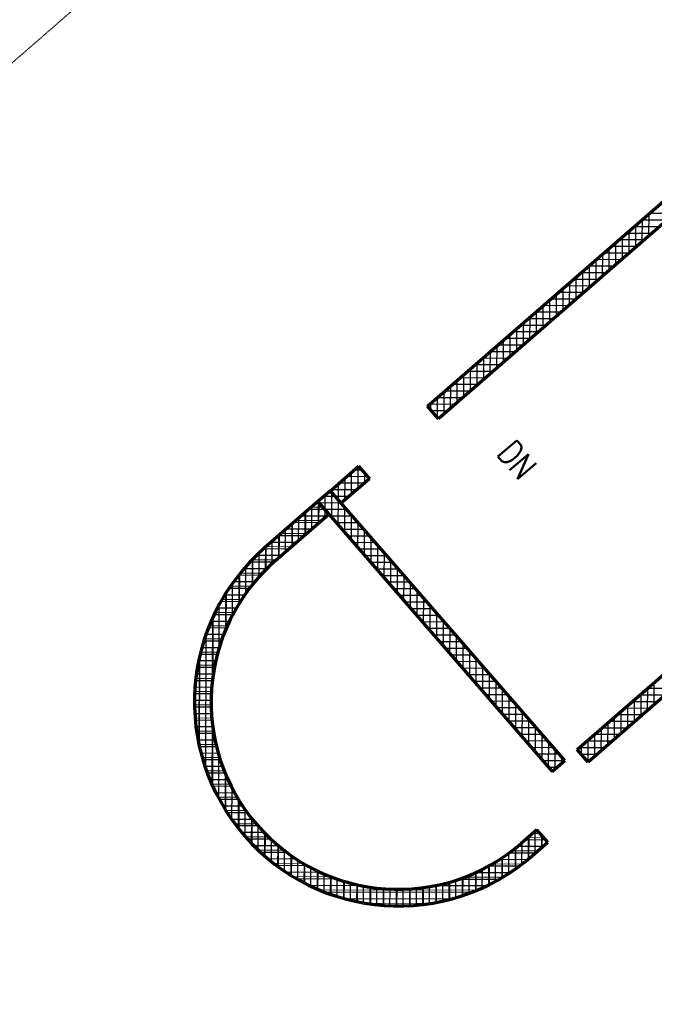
# Model space of a CAD drawing. Header units: millimetres. Extents: x 98667 to 994031, y -2704 to 533009.
# Tile 141 of 153: x 537399 to 545040, y 312560 to 324408. Entities that reach past the tile are written whole.
import ezdxf

# ---------------------------------------------------------------- set-up
doc = ezdxf.new("R2010")
doc.units = ezdxf.units.MM
doc.linetypes.add('AP03000E0$0$HIDDEN', pattern=[9.525, 6.35, -3.175])
for name, color, linetype, lineweight in [('A-ANNO-TARG', 4, 'Continuous', 30), ('A-WALL-FULL', 6, 'Continuous', 70), ('A-WALL-PATT', 5, 'Continuous', 15)]:
    doc.layers.add(name, color=color, linetype=linetype, lineweight=lineweight)
doc.layers.add('A-WALL-PATT-50', color=5, linetype='Continuous')
doc.layers.add('AP03000E0$0$A-Slab Edge Guide', color=55, linetype='Continuous', lineweight=15, plot=False)
doc.styles.add('SOM-TEXT', font='SIMPLEX.shx', dxfattribs={"width": 0.8})

msp = doc.modelspace()

# ---------------------------------------------------------------- linework, layer by layer
at = {"layer": 'A-WALL-FULL', "color": 251, "linetype": 'ByBlock'}
for p, q in [((542310, 319757), (547631, 324382)), ((547762, 324231), (542442, 319606)), ((544113, 315626), (550150, 320874)), ((550281, 320724), (544244, 315475)), ((542442, 319606), (542310, 319757)), ((541141, 318740), (541480, 319035)), ((541480, 319035), (541611, 318884)), ((541611, 318884), (541271, 318590)), ((541141, 318740), (540990, 318609)), ((543962, 315495), (541141, 318740)), ((541141, 318740), (541141, 318740)), ((541271, 318590), (541141, 318740)), ((540989, 318609), (540348, 318052)), ((541120, 318458), (540989, 318609)), ((540990, 318609), (543811, 315363)), ((540479, 317901), (541120, 318458)), ((544244, 315475), (544113, 315626)), ((543811, 315363), (543962, 315495)), ((543627, 314660), (543438, 314496)), ((543758, 314510), (543627, 314660)), ((543569, 314346), (543758, 314510))]:
    msp.add_line(p, q, dxfattribs=at)
for radius, start, end in [(2455, 130.9968, 310.9888), (2255, 131.0076, 310.9884)]:
    msp.add_arc((541959, 316199), radius, start, end, dxfattribs=at)
at = {"layer": 'A-WALL-PATT', "color": 251, "linetype": 'Continuous'}
for p, q in [((544975, 321808), (544976, 322074)), ((544816, 321670), (544817, 321936)), ((545190, 321995), (544885, 321996)), ((544657, 321531), (544658, 321797)), ((545008, 321836), (544703, 321837)), ((544498, 321393), (544498, 321659)), ((544826, 321678), (544521, 321679)), ((544339, 321255), (544339, 321521)), ((544644, 321520), (544339, 321521)), ((544462, 321362), (544157, 321363)), ((544179, 321116), (544180, 321382)), ((544280, 321203), (543975, 321204)), ((544020, 320978), (544021, 321244)), ((543861, 320840), (543862, 321106)), ((543702, 320701), (543703, 320967)), ((544097, 321045), (543793, 321046)), ((543543, 320563), (543544, 320829)), ((543915, 320887), (543611, 320888)), ((543733, 320729), (543429, 320730)), ((543384, 320425), (543384, 320691)), ((543225, 320286), (543225, 320552)), ((543551, 320570), (543247, 320571)), ((543065, 320148), (543066, 320414)), ((543369, 320412), (543065, 320413)), ((543187, 320254), (542883, 320255)), ((542906, 320010), (542907, 320276)), ((542747, 319871), (542748, 320137)), ((542588, 319733), (542589, 319999)), ((543005, 320096), (542701, 320097)), ((542823, 319937), (542519, 319938)), ((542641, 319779), (542337, 319780)), ((542429, 319620), (542430, 319861)), ((542459, 319621), (542428, 319621)), ((541521, 318989), (541427, 318989)), ((541474, 318765), (541475, 319030)), ((541548, 318830), (541245, 318831)), ((541315, 318627), (541316, 318892)), ((541156, 318418), (541157, 318722)), ((541157, 318722), (541157, 318754)), ((540997, 318600), (540997, 318615)), ((541002, 318355), (541003, 318593)), ((541200, 318672), (541063, 318672)), ((541366, 318671), (541200, 318672)), ((540843, 318217), (540844, 318483)), ((541047, 318541), (540911, 318542)), ((541338, 318513), (541072, 318514)), ((541314, 318236), (541315, 318540)), ((540684, 318079), (540685, 318344)), ((541033, 318383), (540730, 318383)), ((541477, 318354), (541211, 318354)), ((541472, 318054), (541473, 318358)), ((540852, 318224), (540548, 318225)), ((540525, 317940), (540526, 318206)), ((541615, 318195), (541349, 318195)), ((541630, 317872), (541631, 318176)), ((540366, 317795), (540366, 318067)), ((540670, 318066), (540366, 318067)), ((541753, 318035), (541487, 318036)), ((541789, 317690), (541790, 317994)), ((540488, 317908), (540197, 317909)), ((540206, 317618), (540207, 317919)), ((541892, 317876), (541626, 317877)), ((540322, 317750), (540056, 317750)), ((541947, 317508), (541948, 317812)), ((540047, 317395), (540048, 317740)), ((542030, 317717), (541764, 317718)), ((542105, 317325), (542106, 317630)), ((539887, 317090), (539889, 317518)), ((540185, 317591), (539937, 317592)), ((542168, 317558), (541902, 317559)), ((540071, 317433), (539837, 317433)), ((542307, 317399), (542041, 317400)), ((542263, 317143), (542264, 317448)), ((539977, 317274), (539752, 317275)), ((539727, 316522), (539729, 317226)), ((542445, 317240), (542179, 317240)), ((542422, 316961), (542423, 317266)), ((539899, 317116), (539682, 317116)), ((542583, 317081), (542317, 317081)), ((542580, 316779), (542581, 317084)), ((539835, 316957), (539624, 316958)), ((542722, 316921), (542456, 316922)), ((539785, 316799), (539578, 316799)), ((542738, 316597), (542739, 316902)), ((539566, 315650), (539569, 316761)), ((542860, 316762), (542594, 316763)), ((542896, 316415), (542897, 316720)), ((539747, 316640), (539544, 316640)), ((542998, 316603), (542732, 316604)), ((539722, 316481), (539520, 316482)), ((543137, 316444), (542871, 316445)), ((543055, 316233), (543056, 316538)), ((543213, 316051), (543214, 316356)), ((544959, 316097), (544960, 316363)), ((539707, 316323), (539507, 316323)), ((543275, 316285), (543009, 316286)), ((544800, 315959), (544801, 316224)), ((545169, 316280), (544866, 316281)), ((539704, 316164), (539504, 316164)), ((543414, 316126), (543147, 316127)), ((543371, 315869), (543372, 316174)), ((544987, 316121), (544684, 316122)), ((539712, 316005), (539512, 316006)), ((543529, 315687), (543530, 315992)), ((544641, 315821), (544642, 316086)), ((539723, 315184), (539725, 315888)), ((543552, 315967), (543286, 315967)), ((544482, 315682), (544483, 315948)), ((544805, 315963), (544502, 315964)), ((539732, 315846), (539529, 315847)), ((543690, 315808), (543424, 315808)), ((543688, 315505), (543689, 315810)), ((544623, 315805), (544320, 315806)), ((544323, 315544), (544324, 315809)), ((539763, 315687), (539558, 315688)), ((543829, 315648), (543562, 315649)), ((543846, 315394), (543847, 315628)), ((544441, 315647), (544138, 315648)), ((544164, 315567), (544164, 315671)), ((539806, 315529), (539597, 315529)), ((543955, 315489), (543701, 315490)), ((544259, 315488), (544232, 315489)), ((539862, 315370), (539648, 315370)), ((539881, 314891), (539883, 315319)), ((539932, 315211), (539711, 315211)), ((540017, 315052), (539788, 315052)), ((540040, 314668), (540040, 315014)), ((540121, 314893), (539880, 314893)), ((540198, 314488), (540199, 314789)), ((540245, 314734), (539989, 314734)), ((540395, 314574), (540117, 314575)), ((540356, 314339), (540357, 314612)), ((543710, 314565), (543518, 314566)), ((543531, 314313), (543532, 314578)), ((543690, 314450), (543691, 314587)), ((540515, 314214), (540515, 314466)), ((543372, 314191), (543373, 314442)), ((540579, 314415), (540271, 314416)), ((540673, 314107), (540674, 314346)), ((543213, 314088), (543214, 314325)), ((543640, 314407), (543329, 314408)), ((540814, 314256), (540457, 314257)), ((540831, 314018), (540832, 314245)), ((543054, 314001), (543055, 314228)), ((543450, 314248), (543093, 314249)), ((541144, 314096), (540690, 314097)), ((540990, 313943), (540991, 314162)), ((541149, 313881), (541149, 314094)), ((542736, 313870), (542737, 314082)), ((543217, 314090), (542763, 314092)), ((542895, 313929), (542896, 314147)), ((541307, 313832), (541308, 314040)), ((541466, 313794), (541466, 313998)), ((541625, 313766), (541625, 313968)), ((542260, 313762), (542260, 313964)), ((542418, 313787), (542419, 313991)), ((542577, 313823), (542578, 314030)), ((542903, 313932), (541002, 313938)), ((541783, 313750), (541784, 313950)), ((541942, 313744), (541943, 313944)), ((542101, 313748), (542101, 313948)), ((542352, 313775), (541553, 313777))]:
    msp.add_line(p, q, dxfattribs=at)
at = {"layer": 'A-WALL-PATT-50', "color": 251, "linetype": 'Continuous'}
for p, q in [((544975, 321808), (544976, 322074)), ((545281, 322074), (544976, 322075)), ((545099, 321916), (544794, 321916)), ((544816, 321670), (544817, 321936)), ((545190, 321995), (544885, 321996)), ((544895, 321739), (544896, 322005)), ((544657, 321531), (544658, 321797)), ((545008, 321836), (544703, 321837)), ((544736, 321601), (544737, 321867)), ((544498, 321393), (544498, 321659)), ((544826, 321678), (544521, 321679)), ((544577, 321462), (544578, 321728)), ((544917, 321757), (544612, 321758)), ((544418, 321324), (544419, 321590)), ((544735, 321599), (544430, 321600)), ((544553, 321441), (544248, 321442)), ((544259, 321186), (544260, 321452)), ((544339, 321255), (544339, 321521)), ((544644, 321520), (544339, 321521)), ((544100, 321047), (544101, 321313)), ((544462, 321362), (544157, 321363)), ((544179, 321116), (544180, 321382)), ((544280, 321203), (543975, 321204)), ((544020, 320978), (544021, 321244)), ((544371, 321283), (544066, 321283)), ((543861, 320840), (543862, 321106)), ((544189, 321124), (543884, 321125)), ((543941, 320909), (543941, 321175)), ((543702, 320701), (543703, 320967)), ((544006, 320966), (543702, 320967)), ((543782, 320771), (543782, 321037)), ((544097, 321045), (543793, 321046)), ((543543, 320563), (543544, 320829)), ((543915, 320887), (543611, 320888)), ((543622, 320632), (543623, 320898)), ((543733, 320729), (543429, 320730)), ((543463, 320494), (543464, 320760)), ((543824, 320808), (543520, 320809)), ((543304, 320356), (543305, 320622)), ((543642, 320650), (543338, 320650)), ((543384, 320425), (543384, 320691)), ((543145, 320217), (543146, 320483)), ((543460, 320491), (543156, 320492)), ((543225, 320286), (543225, 320552)), ((543551, 320570), (543247, 320571)), ((543065, 320148), (543066, 320414)), ((543369, 320412), (543065, 320413)), ((543187, 320254), (542883, 320255)), ((542906, 320010), (542907, 320276)), ((543278, 320333), (542974, 320334)), ((542986, 320079), (542987, 320345)), ((542747, 319871), (542748, 320137)), ((543096, 320175), (542792, 320176)), ((542827, 319941), (542828, 320207)), ((542588, 319733), (542589, 319999)), ((542914, 320017), (542610, 320017)), ((542668, 319802), (542668, 320068)), ((543005, 320096), (542701, 320097)), ((542509, 319664), (542509, 319930)), ((542823, 319937), (542519, 319938)), ((542641, 319779), (542337, 319780)), ((542350, 319711), (542350, 319792)), ((542732, 319858), (542428, 319859)), ((542429, 319620), (542430, 319861)), ((542550, 319700), (542359, 319701)), ((542459, 319621), (542428, 319621)), ((541395, 318696), (541395, 318961)), ((541521, 318989), (541427, 318989)), ((541474, 318765), (541475, 319030)), ((541554, 318834), (541554, 318950)), ((541236, 318631), (541236, 318823)), ((541548, 318830), (541245, 318831)), ((541315, 318627), (541316, 318892)), ((541590, 318909), (541336, 318910)), ((541457, 318751), (541154, 318751)), ((541156, 318418), (541157, 318722)), ((541157, 318722), (541157, 318754)), ((541003, 318593), (540971, 318593)), ((540997, 318600), (540997, 318615)), ((540997, 318351), (540997, 318599)), ((541269, 318592), (541003, 318593)), ((541200, 318672), (541063, 318672)), ((541077, 318509), (541077, 318685)), ((541366, 318671), (541200, 318672)), ((541235, 318327), (541236, 318631)), ((541275, 318592), (541269, 318592)), ((540838, 318212), (540838, 318478)), ((541072, 318514), (540880, 318514)), ((540917, 318282), (540918, 318547)), ((541338, 318513), (541072, 318514)), ((541076, 318420), (541077, 318508)), ((541314, 318236), (541315, 318540)), ((540678, 318074), (540679, 318340)), ((541002, 318355), (540698, 318356)), ((540758, 318143), (540759, 318409)), ((541093, 318434), (540789, 318435)), ((541407, 318433), (541142, 318434)), ((541477, 318354), (541211, 318354)), ((541393, 318145), (541394, 318449)), ((541472, 318054), (541473, 318358)), ((540599, 318005), (540600, 318270)), ((540911, 318276), (540607, 318277)), ((541546, 318274), (541280, 318275)), ((541551, 317963), (541552, 318267)), ((540729, 318118), (540425, 318118)), ((540440, 317865), (540441, 318132)), ((540820, 318197), (540516, 318198)), ((540519, 317935), (540520, 318201)), ((541615, 318195), (541349, 318195)), ((541684, 318115), (541418, 318116)), ((541630, 317872), (541631, 318176)), ((540281, 317705), (540281, 317991)), ((540638, 318038), (540334, 318039)), ((540360, 317789), (540361, 318063)), ((541753, 318035), (541487, 318036)), ((541710, 317781), (541710, 318085)), ((541789, 317690), (541790, 317994)), ((540456, 317880), (540171, 317881)), ((540201, 317611), (540202, 317913)), ((540547, 317959), (540249, 317960)), ((541822, 317956), (541557, 317957)), ((541892, 317876), (541626, 317877)), ((541868, 317599), (541869, 317903)), ((540372, 317801), (540099, 317802)), ((540121, 317506), (540122, 317828)), ((541961, 317797), (541695, 317797)), ((541947, 317508), (541948, 317812)), ((539962, 317246), (539963, 317628)), ((540227, 317643), (539974, 317643)), ((540296, 317722), (540034, 317723)), ((540042, 317386), (540043, 317733)), ((542030, 317717), (541764, 317718)), ((542099, 317638), (541833, 317638)), ((542026, 317417), (542027, 317721)), ((542105, 317325), (542106, 317630)), ((539882, 317077), (539883, 317510)), ((540164, 317564), (539919, 317564)), ((542168, 317558), (541902, 317559)), ((542184, 317234), (542185, 317539)), ((540054, 317405), (539821, 317406)), ((540106, 317484), (539868, 317485)), ((542238, 317478), (541972, 317479)), ((542307, 317399), (542041, 317400)), ((542263, 317143), (542264, 317448)), ((540006, 317326), (539778, 317326)), ((539802, 316857), (539803, 317374)), ((542376, 317319), (542110, 317320)), ((542343, 317052), (542343, 317357)), ((539922, 317167), (539703, 317168)), ((539722, 316481), (539724, 317214)), ((539962, 317247), (539739, 317247)), ((542445, 317240), (542179, 317240)), ((542514, 317160), (542248, 317161)), ((542422, 316961), (542423, 317266)), ((542501, 316870), (542502, 317175)), ((539887, 317088), (539671, 317089)), ((542583, 317081), (542317, 317081)), ((542580, 316779), (542581, 317084)), ((539826, 316929), (539615, 316930)), ((539639, 315395), (539644, 317015)), ((539854, 317009), (539642, 317009)), ((542653, 317001), (542387, 317002)), ((542722, 316921), (542456, 316922)), ((542659, 316688), (542660, 316993)), ((539800, 316850), (539592, 316851)), ((542791, 316842), (542525, 316843)), ((542738, 316597), (542739, 316902)), ((542817, 316506), (542818, 316811)), ((539758, 316692), (539554, 316692)), ((539561, 315674), (539564, 316737)), ((539778, 316771), (539572, 316771)), ((542860, 316762), (542594, 316763)), ((542929, 316683), (542663, 316684)), ((542896, 316415), (542897, 316720)), ((539742, 316612), (539539, 316613)), ((542998, 316603), (542732, 316604)), ((542976, 316324), (542976, 316629)), ((539718, 316454), (539517, 316454)), ((539729, 316533), (539527, 316533)), ((543068, 316524), (542802, 316524)), ((543137, 316444), (542871, 316445)), ((543055, 316233), (543056, 316538)), ((543134, 316142), (543135, 316447)), ((539711, 316374), (539510, 316375)), ((543206, 316365), (542940, 316365)), ((543213, 316051), (543214, 316356)), ((545260, 316359), (544957, 316360)), ((544959, 316097), (544960, 316363)), ((545039, 316166), (545040, 316432)), ((539704, 316215), (539504, 316216)), ((539706, 316295), (539506, 316295)), ((543275, 316285), (543009, 316286)), ((543344, 316205), (543078, 316206)), ((543292, 315960), (543293, 316265)), ((544800, 315959), (544801, 316224)), ((545169, 316280), (544866, 316281)), ((544880, 316028), (544880, 316293)), ((539705, 316136), (539505, 316137)), ((543414, 316126), (543147, 316127)), ((543371, 315869), (543372, 316174)), ((544987, 316121), (544684, 316122)), ((544721, 315890), (544721, 316155)), ((545078, 316201), (544775, 316201)), ((539708, 316057), (539508, 316057)), ((539715, 315977), (539514, 315978)), ((543483, 316046), (543217, 316047)), ((543450, 315778), (543451, 316083)), ((543529, 315687), (543530, 315992)), ((544561, 315751), (544562, 316017)), ((544896, 316042), (544593, 316043)), ((544641, 315821), (544642, 316086)), ((539724, 315898), (539522, 315898)), ((539718, 315196), (539720, 315929)), ((543552, 315967), (543286, 315967)), ((543621, 315887), (543355, 315888)), ((543609, 315596), (543609, 315901)), ((544402, 315613), (544403, 315878)), ((544714, 315884), (544411, 315885)), ((544482, 315682), (544483, 315948)), ((544805, 315963), (544502, 315964)), ((539736, 315818), (539533, 315819)), ((539751, 315739), (539547, 315740)), ((543690, 315808), (543424, 315808)), ((543688, 315505), (543689, 315810)), ((544243, 315476), (544244, 315740)), ((544623, 315805), (544320, 315806)), ((544323, 315544), (544324, 315809)), ((539769, 315660), (539564, 315660)), ((543759, 315728), (543493, 315729)), ((543829, 315648), (543562, 315649)), ((543767, 315414), (543768, 315719)), ((543846, 315394), (543847, 315628)), ((544441, 315647), (544138, 315648)), ((544164, 315567), (544164, 315671)), ((544532, 315726), (544229, 315727)), ((539790, 315580), (539583, 315581)), ((539815, 315501), (539605, 315501)), ((539797, 315035), (539798, 315553)), ((543898, 315569), (543632, 315570)), ((543926, 315464), (543926, 315537)), ((544350, 315568), (544163, 315568)), ((539842, 315421), (539630, 315422)), ((543955, 315489), (543701, 315490)), ((543864, 315410), (543770, 315410)), ((544259, 315488), (544232, 315489)), ((539873, 315342), (539658, 315342)), ((539907, 315262), (539689, 315263)), ((539876, 314899), (539877, 315332)), ((539946, 315183), (539724, 315184)), ((539955, 314780), (539956, 315162)), ((539988, 315103), (539761, 315104)), ((540034, 315024), (539803, 315025)), ((540034, 314675), (540035, 315022)), ((540085, 314944), (539848, 314945)), ((540113, 314580), (540114, 314902)), ((540141, 314865), (539897, 314866)), ((540202, 314785), (539951, 314786)), ((540192, 314494), (540193, 314796)), ((540269, 314706), (540009, 314706)), ((540272, 314415), (540272, 314702)), ((540343, 314626), (540073, 314627)), ((540424, 314547), (540142, 314547)), ((540351, 314344), (540351, 314617)), ((543526, 314308), (543526, 314573)), ((543665, 314617), (543577, 314617)), ((543605, 314377), (543606, 314642)), ((543685, 314446), (543685, 314593)), ((540515, 314467), (540218, 314468)), ((540430, 314278), (540431, 314541)), ((540509, 314217), (540510, 314471)), ((543367, 314187), (543367, 314437)), ((543699, 314458), (543394, 314459)), ((543446, 314245), (543447, 314504)), ((543734, 314537), (543486, 314538)), ((540616, 314387), (540301, 314388)), ((540588, 314162), (540589, 314407)), ((540668, 314111), (540668, 314350)), ((543208, 314085), (543208, 314321)), ((543287, 314134), (543288, 314377)), ((543608, 314379), (543292, 314380)), ((540731, 314308), (540392, 314309)), ((540863, 314228), (540494, 314229)), ((540747, 314064), (540747, 314297)), ((540826, 314021), (540827, 314249)), ((540905, 313981), (540906, 314205)), ((543414, 314221), (543044, 314222)), ((543049, 313999), (543049, 314225)), ((543128, 314040), (543129, 314271)), ((543515, 314300), (543177, 314301)), ((541021, 314148), (540607, 314149)), ((540985, 313945), (540985, 314165)), ((541064, 313913), (541064, 314129)), ((541143, 313883), (541144, 314096)), ((542731, 313868), (542731, 314080)), ((542810, 313896), (542811, 314111)), ((543299, 314142), (542886, 314143)), ((542890, 313927), (542890, 314145)), ((542969, 313961), (542970, 314183)), ((541220, 314068), (540737, 314069)), ((541514, 313988), (540888, 313990)), ((541222, 313857), (541223, 314067)), ((541302, 313833), (541302, 314041)), ((541381, 313813), (541382, 314019)), ((541460, 313795), (541461, 313999)), ((541540, 313780), (541540, 313983)), ((541619, 313767), (541620, 313969)), ((541698, 313757), (541699, 313959)), ((542254, 313761), (542255, 313963)), ((542334, 313772), (542334, 313975)), ((543018, 313984), (542392, 313986)), ((542413, 313786), (542413, 313990)), ((542492, 313802), (542493, 314008)), ((542572, 313821), (542572, 314029)), ((542651, 313843), (542652, 314053)), ((543170, 314063), (542686, 314064)), ((542834, 313905), (541071, 313910)), ((541778, 313750), (541778, 313951)), ((541857, 313746), (541858, 313946)), ((541937, 313744), (541937, 313944)), ((542016, 313744), (542016, 313944)), ((542095, 313747), (542096, 313948)), ((542175, 313753), (542175, 313954)), ((542591, 313826), (541314, 313830)), ((542109, 313748), (541796, 313749))]:
    msp.add_line(p, q, dxfattribs=at)
at = {"layer": 'AP03000E0$0$A-Slab Edge Guide', "color": 251, "linetype": 'AP03000E0$0$HIDDEN'}
msp.add_line((461999, 258423), (577470, 358800), dxfattribs=at)

# ---------------------------------------------------------------- texts
at = {"layer": 'A-ANNO-TARG', "color": 251, "style": 'SOM-TEXT', "width": 0.8}
msp.add_text('DN', height=300, rotation=310.4192, dxfattribs=at).set_placement((543131, 319183, 0))

doc.saveas('drawing.dxf')
